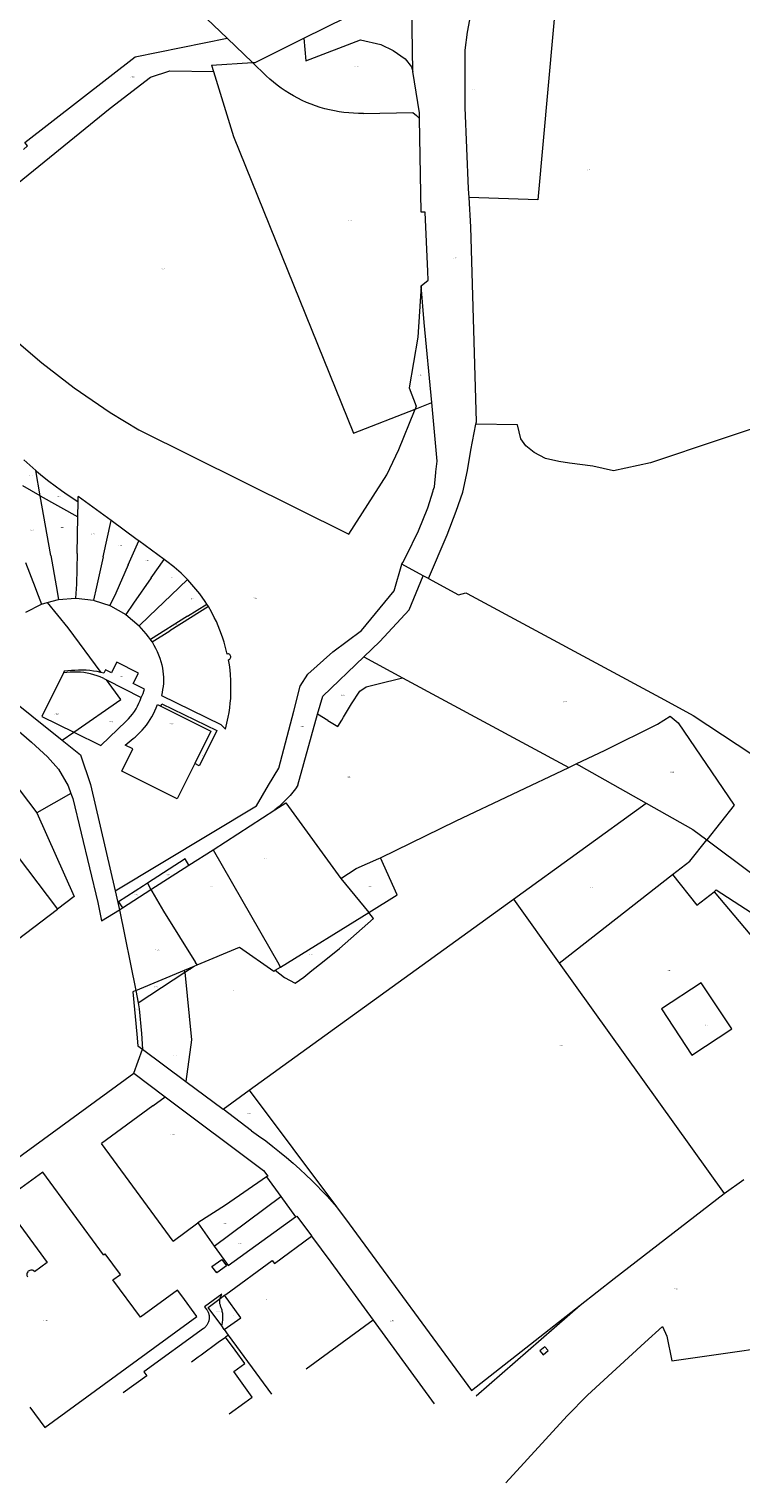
# Model space of a CAD drawing. Header units: metres. Extents: x 157502 to 161309, y 403445 to 406837.
# Tile 5 of 15: x 158485 to 158794, y 403602 to 404233. Entities that reach past the tile are written whole.
import ezdxf
from ezdxf.enums import TextEntityAlignment as Align
from ezdxf.lldxf.tags import DXFTag

# ---------------------------------------------------------------- set-up
doc = ezdxf.new("R2010")
doc.units = ezdxf.units.M
doc.layers.get('0').update_dxf_attribs({"color": 151})
doc.layers.add('B-WE-KG-GRENS_PERCEEL-G', color=150, linetype='KG-PERCEEL-SO', lineweight=18)
doc.layers.add('B-WE-KG-GRENS_PERCEEL-S', color=150, linetype='Continuous', lineweight=25)
doc.styles.add('NLCS-ISO', font='NLCS-ISO.TTF')
doc.styles.get("Standard").update_dxf_attribs({"font": 'iv-font.shx'})
tags = doc.linetypes.add('KG-PERCEEL-SO', pattern='A,5.5,-2,["P",Standard,S=1.8,R=0,X=-0.5,Y=-0.9],-2,5.5,-2,[5,NLCS.SHX,S=0.75,R=0,X=0,Y=0],-2', length=19).pattern_tags.tags
tags[6] = DXFTag(74, 10)

# ---------------------------------------------------------------- blocks, each defined once
blk = doc.blocks.new('SKG-PERCEELNUMMER-SO')
at = {"style": 'NLCS-ISO', "oblique": 10, "flags": 1}
for tag, p in [('GEMEENTECODE', (0, 2.6)), ('PERCEELGROOTTE', (0, -2.4))]:
    blk.add_attdef(tag, text='', height=1.8, dxfattribs=at).set_placement(p, align=Align.MIDDLE_CENTER)
at = {"style": 'NLCS-ISO', "oblique": 10}
blk.add_attdef('SECTIE', text='', height=1.8, dxfattribs=at).set_placement((-0.5, 0), align=Align.MIDDLE_RIGHT)
blk.add_attdef('PERCEELNUMMER', text='', height=1.8, dxfattribs=at).set_placement((0.5, 0), align=Align.MIDDLE_LEFT)

msp = doc.modelspace()

# ---------------------------------------------------------------- linework, layer by layer
at = {"layer": 'B-WE-KG-GRENS_PERCEEL-G', "ltscale": 0.2, "flags": 128}
for points in [[(158505.638, 404292.031), (158571.06, 404229.518)], [(158716.132, 404273.252), (158712.471, 404232.957), (158705.779, 404159.332)], [(158675.983, 404160.346), (158675.758, 404164.175), (158674.29, 404199.41), (158674.29, 404224.298), (158675.263, 404232.08), (158676.72, 404239.85), (158679.622, 404248.556), (158683.464, 404254.319), (158688.772, 404259.143), (158691.251, 404260.796)], [(158604.275, 404229.507), (158651.05, 404252.725)], [(158651.57, 404215.12), (158651.05, 404252.725)], [(158482.722, 404181.144), (158484.534, 404182.739), (158483.338, 404184.171), (158531.097, 404221.378), (158571.06, 404229.518)], [(158571.06, 404229.518), (158582.05, 404218.94)], [(158582.05, 404218.94), (158583.136, 404219.014), (158604.275, 404229.507)], [(158604.275, 404229.507), (158605.141, 404219.666), (158628.87, 404228.765), (158637.764, 404226.816), (158643.078, 404224.207), (158648.255, 404220.525), (158651.063, 404217.118), (158651.57, 404215.12)], [(158564.23, 404217.786), (158582.05, 404218.94)], [(158564.23, 404217.786), (158565.096, 404215.01)], [(158582.05, 404218.94), (158588.017, 404213.195)], [(158473.955, 404161.315), (158520.338, 404199.166), (158537.836, 404212.537), (158546.201, 404215.28), (158565.096, 404215.01)], [(158565.096, 404215.01), (158573.871, 404186.868), (158625.852, 404058.02), (158652.615, 404068.539)], [(158630.128, 404196.822), (158628.022, 404196.821), (158625.917, 404196.895), (158623.816, 404197.042), (158621.721, 404197.265), (158619.635, 404197.561), (158617.562, 404197.93), (158615.503, 404198.373), (158613.46, 404198.888), (158611.437, 404199.475), (158609.436, 404200.133), (158607.46, 404200.861), (158605.511, 404201.659), (158603.591, 404202.526), (158601.703, 404203.459), (158599.849, 404204.459), (158598.031, 404205.524), (158596.253, 404206.652), (158594.515, 404207.842), (158592.821, 404209.093), (158591.171, 404210.404), (158589.569, 404211.771), (158588.017, 404213.195)], [(158654.43, 404197.05), (158651.57, 404215.12)], [(158630.128, 404196.822), (158651.593, 404197.267), (158653.128, 404195.898)], [(158654.471, 404194.7), (158654.43, 404197.05)], [(158653.128, 404195.898), (158654.471, 404194.7)], [(158658.063, 404128.279), (158657.008, 404153.918), (158655.184, 404153.977), (158654.471, 404194.7)], [(158678.977, 404061.893), (158679.182, 404062.919), (158676.735, 404147.565), (158675.983, 404160.346)], [(158705.779, 404159.332), (158675.983, 404160.346)], [(158443.358, 404136.347), (158455.868, 404121.39), (158467.192, 404109.613), (158476.716, 404100.621), (158490.684, 404088.559), (158504.769, 404077.718), (158520.371, 404067.01), (158532.718, 404059.468), (158623.801, 404014.272), (158640.26, 404039.996), (158645.522, 404051.011), (158652.307, 404067.762), (158652.615, 404068.539)], [(158655.268, 404122), (158658.222, 404124.422), (158658.063, 404128.279)], [(158655.268, 404122), (158653.763, 404099.745), (158650.013, 404077.775), (158653.095, 404069.746), (158652.615, 404068.539)], [(158656.552, 404106.07), (158655.268, 404122)], [(158659.782, 404071.355), (158656.552, 404106.07)], [(158652.615, 404068.539), (158659.782, 404071.355)], [(158661.633, 404041.232), (158662.152, 404045.935), (158659.782, 404071.355)], [(158820.888, 404067.231), (158815.156, 404065.401), (158754.64, 404045.18), (158738.58, 404041.734)], [(158658.325, 403994.958), (158666.432, 404013.878), (158670.342, 404024.142), (158673.293, 404032.501), (158675.259, 404041.84), (158676.728, 404050.651), (158678.977, 404061.893)], [(158738.58, 404041.734), (158729.607, 404043.747), (158719.553, 404045.008), (158714.874, 404045.77), (158709.168, 404047.095), (158704.19, 404049.64), (158700.535, 404052.508), (158698.399, 404055.558), (158696.964, 404061.64), (158678.977, 404061.893)], [(158488.019, 404041.786), (158482.884, 404046.447)], [(158489.957, 404030.826), (158488.019, 404041.786)], [(158488.325, 404041.508), (158488.019, 404041.786)], [(158488.325, 404041.508), (158491.001, 404039.324), (158493.72, 404037.194), (158496.48, 404035.117), (158499.281, 404033.096), (158502.121, 404031.13), (158504.999, 404029.22)], [(158660.481, 404033.315), (158660.918, 404034.758), (158661.598, 404040.918)], [(158661.598, 404040.918), (158661.606, 404040.99)], [(158661.606, 404040.99), (158661.608, 404041.007)], [(158661.608, 404041.007), (158661.633, 404041.232)], [(158489.957, 404030.826), (158482.453, 404035.253)], [(158647.213, 404001.917), (158648.755, 404004.68), (158654.017, 404015.695), (158658.144, 404025.608), (158660.41, 404033.082)], [(158660.41, 404033.082), (158660.448, 404033.207)], [(158660.448, 404033.207), (158660.463, 404033.256)], [(158660.463, 404033.256), (158660.475, 404033.295)], [(158660.475, 404033.295), (158660.481, 404033.315)], [(158494.536, 404004.928), (158489.957, 404030.826)], [(158489.957, 404030.826), (158506.255, 404021.691)], [(158504.999, 404029.22), (158506.386, 404028.26)], [(158506.255, 404021.691), (158506.386, 404028.26)], [(158506.386, 404028.26), (158506.434, 404030.613)], [(158520.708, 404020.135), (158506.434, 404030.613)], [(158505.936, 404005.774), (158506.255, 404021.691)], [(158517.278, 404004.421), (158520.708, 404020.135)], [(158532.722, 404011.317), (158532.042, 404011.816), (158520.708, 404020.135)], [(158528.147, 404000.863), (158532.722, 404011.317)], [(158543.694, 404003.254), (158532.722, 404011.317)], [(158483.541, 404001.845), (158487.775, 403990.997)], [(158494.536, 404004.928), (158496.86, 403991.785)], [(158505.936, 404005.774), (158505.669, 403992.463)], [(158517.278, 404004.421), (158514.436, 403991.399)], [(158522.506, 403859.316), (158583.812, 403896.331), (158589.032, 403905.271), (158593.494, 403912.618), (158600.05, 403937.432), (158602.743, 403948.208), (158606.091, 403953.484), (158616.856, 403963.185), (158629.312, 403972.459), (158643.538, 403989.563), (158646.8, 404001.177)], [(158538.099, 403995.237), (158543.694, 404003.254)], [(158547.929, 404000), (158544.936, 404002.341), (158543.694, 404003.254)], [(158646.8, 404001.177), (158647.213, 404001.917)], [(158656.12, 403996.152), (158646.8, 404001.177)], [(158528.147, 404000.863), (158522.805, 403988.656)], [(158538.099, 403995.237), (158530.476, 403984.315)], [(158553.795, 403994.573), (158551.126, 403997.21), (158548.108, 403999.86), (158547.929, 404000)], [(158630.341, 403960.907), (158637.342, 403967.567), (158649.961, 403981.408), (158656.12, 403996.152)], [(158658.325, 403994.958), (158656.12, 403996.152)], [(158658.325, 403994.958), (158671.426, 403987.887), (158674.62, 403988.72), (158675.163, 403988.427), (158760.697, 403942.261), (158773.149, 403935.541), (158811.348, 403910.35)], [(158487.775, 403990.997), (158488.387, 403989.43)], [(158488.387, 403989.43), (158490.494, 403983.803)], [(158496.86, 403991.785), (158497.905, 403985.877)], [(158505.669, 403992.463), (158505.343, 403986.439)], [(158514.436, 403991.399), (158513.157, 403985.537)], [(158522.805, 403988.656), (158520.176, 403983.233)], [(158546.767, 403987.796), (158553.795, 403994.573)], [(158561.462, 403984.978), (158559.159, 403988.251), (158556.653, 403991.409), (158553.974, 403994.397), (158553.795, 403994.573)], [(158483.776, 403980.408), (158490.494, 403983.803)], [(158490.494, 403983.803), (158490.569, 403983.841), (158493.043, 403984.527)], [(158493.043, 403984.527), (158497.905, 403985.877)], [(158493.043, 403984.527), (158501.992, 403973.537), (158516.32, 403954.168)], [(158497.905, 403985.877), (158505.343, 403986.439)], [(158505.343, 403986.439), (158505.548, 403986.454), (158513.157, 403985.537)], [(158513.157, 403985.537), (158513.429, 403985.448)], [(158513.429, 403985.448), (158520.176, 403983.233)], [(158520.176, 403983.233), (158520.4, 403983.159), (158527.048, 403979.403), (158527.076, 403979.379)], [(158530.476, 403984.315), (158527.076, 403979.379)], [(158546.767, 403987.796), (158537.192, 403978.563)], [(158553.923, 403978.642), (158562.231, 403983.884)], [(158562.95, 403982.86), (158555.145, 403977.935)], [(158562.231, 403983.884), (158561.462, 403984.978)], [(158562.95, 403982.86), (158562.231, 403983.884)], [(158565.48, 403978.058), (158564.197, 403980.449), (158562.95, 403982.86)], [(158527.076, 403979.379), (158532.88, 403974.405)], [(158537.192, 403978.563), (158532.88, 403974.405)], [(158553.923, 403978.642), (158537.742, 403968.43)], [(158555.145, 403977.935), (158546.195, 403972.287)], [(158568.638, 403970.687), (158567.951, 403972.572), (158567.195, 403974.431), (158566.371, 403976.26), (158565.48, 403978.058)], [(158446.234, 403970.558), (158459.687, 403956.882), (158459.814, 403956.445), (158499.493, 403924.826)], [(158537.742, 403968.43), (158536.872, 403969.705), (158535.949, 403970.942), (158534.975, 403972.139), (158533.951, 403973.294), (158532.88, 403974.405)], [(158538.485, 403967.422), (158546.195, 403972.287)], [(158571.01, 403962.181), (158570.669, 403963.917), (158570.261, 403965.638), (158569.785, 403967.341), (158569.244, 403969.025), (158568.638, 403970.687)], [(158538.485, 403967.422), (158537.742, 403968.43)], [(158538.485, 403967.422), (158539.262, 403966.071), (158539.986, 403964.691), (158540.654, 403963.283), (158541.266, 403961.849), (158541.821, 403960.393), (158542.318, 403958.916), (158542.756, 403957.42)], [(158523.167, 403958.597), (158522.019, 403956.53)], [(158532.575, 403953.922), (158523.167, 403958.597)], [(158542.756, 403957.42), (158543.025, 403956.103), (158543.229, 403954.774), (158543.368, 403953.437), (158543.443, 403952.094), (158543.452, 403950.75), (158543.395, 403949.406), (158543.274, 403948.067), (158543.087, 403946.736), (158542.836, 403945.415), (158542.521, 403944.108)], [(158571.675, 403959.648), (158571.97, 403959.763), (158572.228, 403959.946), (158572.435, 403960.186), (158572.579, 403960.468), (158572.65, 403960.776), (158572.646, 403961.093), (158572.565, 403961.399), (158572.414, 403961.677), (158572.2, 403961.911), (158571.936, 403962.086), (158571.638, 403962.193), (158571.323, 403962.225), (158571.01, 403962.181)], [(158572.635, 403950.878), (158572.503, 403953.081), (158572.299, 403955.279), (158572.023, 403957.469), (158571.675, 403959.648)], [(158610.304, 403936.004), (158612.521, 403943.953), (158630.341, 403960.907)], [(158630.341, 403960.907), (158647.044, 403951.902)], [(158500.06, 403954.019), (158490.712, 403935.118), (158504.515, 403928.29)], [(158500.423, 403954.752), (158500.06, 403954.019)], [(158517.353, 403951.654), (158515.995, 403952.228), (158514.61, 403952.736), (158513.203, 403953.177), (158511.776, 403953.55), (158510.334, 403953.854), (158508.878, 403954.089), (158507.412, 403954.253), (158505.941, 403954.348), (158504.466, 403954.371), (158502.993, 403954.324), (158501.523, 403954.207), (158500.06, 403954.019)], [(158505.027, 403955.062), (158503.49, 403955.004), (158501.954, 403954.901), (158500.423, 403954.752)], [(158504.515, 403928.29), (158525.007, 403942.426), (158518.663, 403951.002)], [(158516.32, 403954.168), (158514.733, 403954.52), (158513.132, 403954.797), (158511.519, 403955), (158509.899, 403955.129), (158508.275, 403955.182), (158506.649, 403955.16), (158505.027, 403955.062)], [(158517.592, 403953.831), (158516.32, 403954.168)], [(158517.564, 403951.559), (158517.353, 403951.654)], [(158517.564, 403951.559), (158518.663, 403951.002)], [(158518.327, 403955.282), (158517.592, 403953.831)], [(158520.832, 403954.039), (158518.327, 403955.282)], [(158518.663, 403951.002), (158533.764, 403943.345)], [(158522.019, 403956.53), (158520.832, 403954.039)], [(158530.306, 403949.353), (158532.575, 403953.922)], [(158572.6, 403942.858), (158572.703, 403946.877), (158572.635, 403950.878)], [(158614.661, 403933.378), (158619.05, 403930.733), (158620.81, 403933.456), (158621.581, 403934.706), (158625.012, 403940.51), (158628.672, 403945.986), (158631.395, 403947.924), (158635.959, 403949.084), (158647.044, 403951.902)], [(158647.044, 403951.902), (158719.23, 403912.987)], [(158453.261, 403947.759), (158454.54, 403948.535), (158471.898, 403935.32), (158478.743, 403930.492), (158486.207, 403923.976), (158493.102, 403917.586), (158497.918, 403912.2), (158502.146, 403905.029), (158503.328, 403901.564)], [(158535.205, 403946.947), (158530.306, 403949.353)], [(158533.764, 403943.345), (158534.23, 403944.2), (158534.627, 403945.089), (158534.953, 403946.006), (158535.205, 403946.947)], [(158451.806, 403941.607), (158488.537, 403893.169)], [(158527.296, 403933.05), (158528.256, 403934.019), (158529.162, 403935.04), (158530.01, 403936.109), (158530.799, 403937.223), (158531.525, 403938.378), (158532.186, 403939.572), (158532.781, 403940.8), (158533.307, 403942.059), (158533.764, 403943.345)], [(158536.895, 403932.528), (158537.689, 403933.733), (158538.429, 403934.972), (158539.113, 403936.242), (158539.739, 403937.543), (158540.307, 403938.869), (158540.815, 403940.22)], [(158540.815, 403940.22), (158542.239, 403939.507)], [(158542.239, 403939.507), (158542.748, 403940.535)], [(158542.239, 403939.507), (158563.914, 403928.635), (158556.977, 403914.613)], [(158542.521, 403944.108), (158568.288, 403931.51)], [(158542.748, 403940.535), (158566.539, 403928.93)], [(158571.5, 403934.712), (158571.873, 403936.734), (158572.181, 403938.767), (158572.423, 403940.809), (158572.6, 403942.858)], [(158504.515, 403928.29), (158516.24, 403922.491), (158527.296, 403933.05)], [(158531.089, 403926.14), (158532.172, 403927.094), (158533.211, 403928.094), (158534.205, 403929.14), (158535.152, 403930.229), (158536.049, 403931.359), (158536.895, 403932.528)], [(158570.401, 403929.558), (158571.5, 403934.712)], [(158601.706, 403905.179), (158610.304, 403936.004)], [(158614.661, 403933.378), (158610.304, 403936.004)], [(158722.491, 403914.539), (158734.981, 403920.485), (158757.658, 403931.671), (158763.216, 403935.243), (158766.663, 403932.277), (158791.003, 403896.588), (158779.048, 403881.544)], [(158437.165, 403930.94), (158497.489, 403851.427)], [(158499.493, 403924.826), (158504.515, 403928.29)], [(158530.114, 403920.977), (158526.808, 403922.613), (158530.362, 403925.541)], [(158530.362, 403925.541), (158531.089, 403926.14)], [(158566.539, 403928.93), (158562.791, 403921.342)], [(158568.288, 403931.51), (158570.401, 403929.558)], [(158499.493, 403924.826), (158507.482, 403918.46), (158511.804, 403905.6), (158522.506, 403859.316)], [(158556.977, 403914.613), (158549.439, 403899.371), (158525.327, 403911.297), (158530.114, 403920.977)], [(158562.791, 403921.342), (158558.958, 403913.65)], [(158558.958, 403913.65), (158556.977, 403914.613)], [(158637.499, 403873.645), (158670.325, 403889.706), (158719.23, 403912.987)], [(158719.23, 403912.987), (158722.491, 403914.539)], [(158722.491, 403914.539), (158723.569, 403913.92), (158752.845, 403897.42)], [(158503.328, 403901.564), (158488.537, 403893.169)], [(158503.328, 403901.564), (158504.061, 403899.415)], [(158601.706, 403905.179), (158600.633, 403903.69), (158599.508, 403902.24), (158598.332, 403900.831), (158597.106, 403899.466), (158595.832, 403898.145), (158594.511, 403896.871), (158593.145, 403895.645), (158591.737, 403894.468)], [(158504.061, 403899.415), (158514.979, 403854.295), (158516.594, 403846.298), (158524.338, 403851.097)], [(158564.948, 403877.229), (158591.737, 403894.468)], [(158591.737, 403894.468), (158596.494, 403897.529)], [(158596.494, 403897.529), (158620.292, 403864.74)], [(158695.238, 403855.767), (158752.845, 403897.42)], [(158752.845, 403897.42), (158773.068, 403886.022), (158779.048, 403881.544)], [(158488.537, 403893.169), (158504.636, 403856.853), (158497.489, 403851.427)], [(158764.286, 403866.517), (158771.715, 403872.315), (158779.048, 403881.544)], [(158779.048, 403881.544), (158818.68, 403851.872), (158858.167, 403818.719)], [(158554.505, 403870.509), (158564.948, 403877.229)], [(158564.948, 403877.229), (158593.462, 403827.482)], [(158554.505, 403870.509), (158552.839, 403873.219), (158536.451, 403862.652)], [(158538.022, 403859.902), (158554.505, 403870.509)], [(158620.292, 403864.74), (158627.04, 403869.127), (158636.896, 403873.35), (158637.499, 403873.645)], [(158632.44, 403849.95), (158644.83, 403857.611), (158637.499, 403873.645)], [(158536.451, 403862.652), (158534.705, 403861.526), (158523.918, 403854.574), (158525.635, 403851.931)], [(158536.451, 403862.652), (158538.022, 403859.902)], [(158620.292, 403864.74), (158632.44, 403849.95)], [(158715.094, 403827.956), (158764.286, 403866.517)], [(158764.286, 403866.517), (158774.789, 403853.213), (158782.223, 403859.006)], [(158522.506, 403859.316), (158524.338, 403851.097)], [(158525.635, 403851.931), (158538.022, 403859.902)], [(158538.022, 403859.902), (158538.392, 403859.255)], [(158538.392, 403859.255), (158543.379, 403850.532), (158557.364, 403828.226)], [(158782.223, 403859.006), (158783.178, 403859.751), (158811.063, 403841.774)], [(158782.223, 403859.006), (158836.508, 403794.613), (158812.341, 403768.379), (158821.301, 403754.161)], [(158436.729, 403782.827), (158448.856, 403792.025), (158438.215, 403806.428), (158497.489, 403851.427)], [(158524.338, 403851.097), (158525.635, 403851.931)], [(158524.338, 403851.097), (158531.438, 403816.129)], [(158580.661, 403772.845), (158695.233, 403855.693)], [(158591.912, 403824.893), (158595.86, 403821.77), (158600.502, 403819.319), (158604.27, 403821.968), (158607.835, 403824.815), (158612.392, 403828.375), (158619.719, 403834.373), (158634.558, 403847.371), (158632.44, 403849.95)], [(158594.152, 403826.278), (158632.44, 403849.95)], [(158695.238, 403855.767), (158695.2, 403855.739)], [(158695.233, 403855.693), (158695.2, 403855.739)], [(158695.233, 403855.693), (158715.094, 403827.956)], [(158557.982, 403827.241), (158576.445, 403834.971), (158591.314, 403824.523), (158591.912, 403824.893)], [(158531.438, 403816.129), (158552.561, 403824.972)], [(158552.561, 403824.972), (158552.611, 403824.993)], [(158552.611, 403824.993), (158556.749, 403826.725)], [(158552.7, 403824.066), (158552.611, 403824.993)], [(158552.7, 403824.066), (158556.749, 403826.725)], [(158556.749, 403826.725), (158557.982, 403827.241)], [(158557.982, 403827.241), (158557.364, 403828.226)], [(158591.912, 403824.893), (158594.152, 403826.278)], [(158594.152, 403826.278), (158593.462, 403827.482)], [(158715.094, 403827.956), (158786.671, 403727.999)], [(158532.518, 403810.812), (158552.7, 403824.066)], [(158552.7, 403824.066), (158555.523, 403794.655)], [(158531.438, 403816.129), (158530.118, 403815.577)], [(158530.118, 403815.577), (158531.903, 403797.135), (158532.368, 403792.136)], [(158531.438, 403816.129), (158532.518, 403810.812)], [(158532.518, 403810.812), (158532.84, 403808.16), (158533.88, 403797.4), (158534.406, 403790.593)], [(158555.523, 403794.655), (158553.148, 403776.667)], [(158530.51, 403780.25), (158534.406, 403790.593)], [(158532.368, 403792.136), (158534.406, 403790.593)], [(158534.406, 403790.593), (158553.148, 403776.667)], [(158422.344, 403700.957), (158439.28, 403713.5), (158530.51, 403780.25)], [(158530.51, 403780.25), (158544.202, 403769.964)], [(158553.148, 403776.667), (158569.324, 403764.647)], [(158538.785, 403765.996), (158544.202, 403769.964)], [(158544.202, 403769.964), (158586.87, 403737.91), (158588.64, 403735.495)], [(158569.324, 403764.647), (158580.661, 403772.845)], [(158580.661, 403772.845), (158618.489, 403722.177)], [(158538.785, 403765.996), (158516.54, 403749.703)], [(158581.556, 403755.262), (158569.324, 403764.647)], [(158581.556, 403755.262), (158584.679, 403753.057), (158587.768, 403750.787), (158590.814, 403748.46), (158593.814, 403746.074), (158596.768, 403743.633), (158599.676, 403741.134), (158602.535, 403738.582), (158605.339, 403735.982)], [(158528.593, 403733.28), (158516.54, 403749.703)], [(158517.451, 403701.315), (158491.074, 403737.305), (158473.586, 403724.484), (158488.597, 403704.015)], [(158605.339, 403735.982), (158605.348, 403735.974)], [(158605.348, 403735.974), (158607.671, 403733.768), (158609.955, 403731.509), (158612.194, 403729.203), (158614.385, 403726.853), (158616.529, 403724.458), (158618.489, 403722.177)], [(158547.641, 403707.269), (158528.593, 403733.28)], [(158588.127, 403735.206), (158570.318, 403722.868), (158558.383, 403715.202)], [(158588.64, 403735.495), (158588.127, 403735.206)], [(158588.127, 403735.206), (158594.303, 403726.694)], [(158786.671, 403727.999), (158795.194, 403734.116)], [(158565.491, 403705.191), (158594.303, 403726.694)], [(158594.303, 403726.694), (158600.762, 403717.793)], [(158724.215, 403679.522), (158738.919, 403691.07), (158786.671, 403727.999)], [(158570.789, 403697.73), (158571.509, 403696.717), (158600.762, 403717.793)], [(158600.762, 403717.793), (158601.318, 403718.193)], [(158601.318, 403718.193), (158607.609, 403709.58)], [(158618.489, 403722.177), (158624.01, 403714.782), (158677.11, 403642.454)], [(158547.641, 403707.269), (158558.383, 403715.202)], [(158558.383, 403715.202), (158565.491, 403705.191)], [(158565.491, 403705.191), (158570.789, 403697.73)], [(158570.417, 403684.115), (158590.65, 403698.9), (158591.534, 403697.671), (158607.644, 403709.532)], [(158607.609, 403709.58), (158607.644, 403709.532)], [(158607.644, 403709.532), (158615.962, 403698.142)], [(158488.597, 403704.015), (158493.032, 403697.967), (158487.57, 403694.001)], [(158517.451, 403701.315), (158518.18, 403701.849)], [(158524.793, 403692.796), (158518.18, 403701.849)], [(158615.962, 403698.142), (158634.334, 403673.004)], [(158487.57, 403694.001), (158487.299, 403694.276), (158486.978, 403694.491), (158486.619, 403694.636), (158486.239, 403694.705), (158485.853, 403694.695), (158485.477, 403694.608), (158485.126, 403694.445), (158484.816, 403694.215), (158484.559, 403693.926), (158484.366, 403693.592), (158484.245, 403693.225), (158484.201, 403692.841), (158484.235, 403692.456), (158484.348, 403692.086), (158484.533, 403691.747)], [(158521.544, 403690.439), (158524.793, 403692.796)], [(158551.405, 403683.538), (158549.536, 403686.085), (158533.408, 403674.3), (158521.544, 403690.439)], [(158568.029, 403682.37), (158568.09, 403682.625), (158568.193, 403682.968), (158568.316, 403683.303), (158568.459, 403683.631), (158568.622, 403683.95), (158568.803, 403684.258), (158561.299, 403678.822), (158562.157, 403677.635), (158562.349, 403677.346), (158562.524, 403677.046), (158562.681, 403676.737), (158562.82, 403676.42), (158562.94, 403676.095), (158563.042, 403675.763), (158563.124, 403675.427), (158563.187, 403675.086), (158563.229, 403674.742), (158563.252, 403674.396), (158563.255, 403674.049), (158563.238, 403673.703), (158563.201, 403673.359), (158563.144, 403673.017), (158563.067, 403672.679), (158562.971, 403672.346), (158562.856, 403672.019), (158562.722, 403671.699), (158562.57, 403671.387), (158562.4, 403671.085), (158562.214, 403670.793), (158562.01, 403670.513), (158561.791, 403670.244), (158561.556, 403669.989), (158561.307, 403669.748), (158561.045, 403669.521), (158560.77, 403669.31), (158534.929, 403650.64), (158536.194, 403648.889), (158525.966, 403641.499)], [(158557.927, 403674.658), (158551.405, 403683.538)], [(158568.685, 403670.524), (158562.81, 403678.557), (158568.029, 403682.37)], [(158568.685, 403670.524), (158568.773, 403670.802), (158568.905, 403671.293), (158569.017, 403671.789), (158569.107, 403672.289), (158569.177, 403672.793), (158569.224, 403673.299), (158569.251, 403673.806), (158569.255, 403674.315), (158569.239, 403674.823), (158569.2, 403675.33), (158569.141, 403675.834), (158569.06, 403676.336), (158568.958, 403676.834), (158568.834, 403677.327), (158568.691, 403677.815), (158568.526, 403678.296), (158568.341, 403678.769), (158568.214, 403679.104), (158568.107, 403679.445), (158568.021, 403679.792), (158567.955, 403680.143), (158567.911, 403680.498), (158567.888, 403680.855), (158567.886, 403681.213), (158567.905, 403681.57), (158567.946, 403681.925), (158568.029, 403682.37)], [(158568.029, 403682.37), (158569.974, 403683.791)], [(158569.828, 403668.96), (158576.97, 403673.985), (158569.974, 403683.791)], [(158569.974, 403683.791), (158570.417, 403684.115)], [(158677.11, 403642.454), (158710.688, 403668.898), (158724.215, 403679.522)], [(158679.093, 403640.146), (158724.215, 403679.522)], [(158485.489, 403635.276), (158492.033, 403626.344), (158557.927, 403674.658)], [(158634.334, 403673.004), (158605.368, 403651.778)], [(158634.334, 403673.004), (158660.886, 403636.673)], [(158569.828, 403668.96), (158568.685, 403670.524)], [(158569.86, 403668.917), (158569.828, 403668.96)], [(158571.586, 403666.557), (158569.86, 403668.917)], [(158571.586, 403666.557), (158570.373, 403665.679)], [(158590.41, 403640.817), (158571.586, 403666.557)], [(158691.897, 403602.346), (158718.528, 403631.413), (158727.315, 403640.434), (158752.229, 403663.369), (158759.844, 403670.272), (158761.806, 403666.086), (158763.859, 403655.389), (158828.597, 403664.586)], [(158555.53, 403654.871), (158558.524, 403657.084), (158559.719, 403657.964), (158567.202, 403663.383), (158570.373, 403665.679)], [(158571.897, 403632.311), (158578.695, 403637.222), (158581.937, 403639.564), (158573.914, 403650.669), (158578.713, 403654.136), (158574.498, 403659.969), (158570.373, 403665.679)]]:
    msp.add_lwpolyline(points, dxfattribs=at)
for points in [[(158759.394, 403808.217), (158772.534, 403788.106), (158789.946, 403799.533), (158776.705, 403819.484)], [(158566.513, 403693.494), (158564.485, 403696.273), (158568.717, 403699.363), (158570.745, 403696.584)], [(158710.316, 403659.775), (158708.79, 403661.461), (158706.611, 403659.732), (158708.139, 403657.946)]]:
    msp.add_lwpolyline(points, close=True, dxfattribs=at)

# ---------------------------------------------------------------- block references
at = {"layer": 'B-WE-KG-GRENS_PERCEEL-S', "xscale": 0.2, "yscale": 0.2, "zscale": 0.2}
for p, values in [((158626.747, 404217.161), {'PERCEELNUMMER': '5315', 'SECTIE': 'A'}), ((158529.659, 404212.574), {'PERCEELNUMMER': '5792', 'SECTIE': 'A'}), ((158677.977, 404207.335), {'PERCEELNUMMER': '113', 'SECTIE': 'O'}), ((158727.604, 404172.396), {'PERCEELNUMMER': '114', 'SECTIE': 'O'}), ((158623.85, 404150.449), {'PERCEELNUMMER': '5316', 'SECTIE': 'A'}), ((158669.725, 404134.055), {'PERCEELNUMMER': '87', 'SECTIE': 'O'}), ((158542.821, 404129.291), {'PERCEELNUMMER': '5377', 'SECTIE': 'A'}), ((158654.465, 404083.375), {'PERCEELNUMMER': '5317', 'SECTIE': 'A'}), ((158485.609, 404039.743), {'PERCEELNUMMER': '5887', 'SECTIE': 'A'}), ((158497.505, 404030.528), {'PERCEELNUMMER': '5886', 'SECTIE': 'A'}), ((158485.777, 404016.119), {'PERCEELNUMMER': '5888', 'SECTIE': 'A'}), ((158498.845, 404017.124), {'PERCEELNUMMER': '5885', 'SECTIE': 'A'}), ((158512.417, 404014.276), {'PERCEELNUMMER': '5884', 'SECTIE': 'A'}), ((158524.145, 404009.25), {'PERCEELNUMMER': '5883', 'SECTIE': 'A'}), ((158535.706, 404002.883), {'PERCEELNUMMER': '5882', 'SECTIE': 'A'}), ((158546.596, 403995.343), {'PERCEELNUMMER': '5880', 'SECTIE': 'A'}), ((158555.141, 403986.128), {'PERCEELNUMMER': '5879', 'SECTIE': 'A'}), ((158582.858, 403986.453), {'PERCEELNUMMER': '5985', 'SECTIE': 'A'}), ((158549.414, 403975.047), {'PERCEELNUMMER': '5922', 'SECTIE': 'A'}), ((158524.596, 403952.315), {'PERCEELNUMMER': '5982', 'SECTIE': 'A'}), ((158558.051, 403944.804), {'PERCEELNUMMER': '5983', 'SECTIE': 'A'}), ((158620.791, 403944.328), {'PERCEELNUMMER': '5683', 'SECTIE': 'E'}), ((158717.257, 403941.418), {'PERCEELNUMMER': '5127', 'SECTIE': 'E'}), ((158496.556, 403936.18), {'PERCEELNUMMER': '5868', 'SECTIE': 'A'}), ((158520.236, 403932.708), {'PERCEELNUMMER': '5869', 'SECTIE': 'A'}), ((158546.415, 403931.853), {'PERCEELNUMMER': '5870', 'SECTIE': 'A'}), ((158603.061, 403930.709), {'PERCEELNUMMER': '5951', 'SECTIE': 'A'}), ((158560.496, 403918.065), {'PERCEELNUMMER': '5986', 'SECTIE': 'A'}), ((158623.361, 403908.868), {'PERCEELNUMMER': '5684', 'SECTIE': 'E'}), ((158763.616, 403910.875), {'PERCEELNUMMER': '2850', 'SECTIE': 'H'}), ((158587.467, 403873.373), {'PERCEELNUMMER': '6325', 'SECTIE': 'H'}), ((158544.98, 403866.349), {'PERCEELNUMMER': '6451', 'SECTIE': 'A'}), ((158531.26, 403857.669), {'PERCEELNUMMER': '6450', 'SECTIE': 'A'}), ((158564.088, 403861.176), {'PERCEELNUMMER': '6324', 'SECTIE': 'H'}), ((158632.472, 403861.15), {'PERCEELNUMMER': '2848', 'SECTIE': 'H'}), ((158728.79, 403860.913), {'PERCEELNUMMER': '6185', 'SECTIE': 'H'}), ((158540.467, 403833.775), {'PERCEELNUMMER': '6323', 'SECTIE': 'H'}), ((158607.052, 403831.658), {'PERCEELNUMMER': '2846', 'SECTIE': 'H'}), ((158554.003, 403825.254), {'PERCEELNUMMER': '6312', 'SECTIE': 'H'}), ((158762.444, 403824.798), {'PERCEELNUMMER': '6318', 'SECTIE': 'H'}), ((158539.844, 403817.679), {'PERCEELNUMMER': '6311', 'SECTIE': 'H'}), ((158573.795, 403816.151), {'PERCEELNUMMER': '6310', 'SECTIE': 'H'}), ((158531.876, 403807.893), {'PERCEELNUMMER': '4800', 'SECTIE': 'H'}), ((158778.517, 403801.16), {'PERCEELNUMMER': '6317', 'SECTIE': 'H'}), ((158547.932, 403787.993), {'PERCEELNUMMER': '6309', 'SECTIE': 'H'}), ((158715.371, 403792.325), {'PERCEELNUMMER': '1434', 'SECTIE': 'H'}), ((158580.005, 403762.726), {'PERCEELNUMMER': '5182', 'SECTIE': 'G'}), ((158546.993, 403753.683), {'PERCEELNUMMER': '4796', 'SECTIE': 'H'}), ((158569.593, 403714.927), {'PERCEELNUMMER': '2607', 'SECTIE': 'H'}), ((158575.954, 403706.183), {'PERCEELNUMMER': '2606', 'SECTIE': 'H'}), ((158565.985, 403694.374), {'PERCEELNUMMER': '5921', 'SECTIE': 'H'}), ((158765.281, 403686.58), {'PERCEELNUMMER': '4159', 'SECTIE': 'H'}), ((158588.104, 403682.01), {'PERCEELNUMMER': '6359', 'SECTIE': 'H'}), ((158491.885, 403672.859), {'PERCEELNUMMER': '4718', 'SECTIE': 'H'}), ((158566.77, 403676.81), {'PERCEELNUMMER': '6365', 'SECTIE': 'H'}), ((158573.972, 403675.235), {'PERCEELNUMMER': '6366', 'SECTIE': 'H'}), ((158642.071, 403672.712), {'PERCEELNUMMER': '5183', 'SECTIE': 'G'}), ((158708.415, 403659.795), {'PERCEELNUMMER': '2135', 'SECTIE': 'H'})]:
    msp.add_blockref('SKG-PERCEELNUMMER-SO', p, dxfattribs=at).add_auto_attribs(values)

doc.saveas('drawing.dxf')
